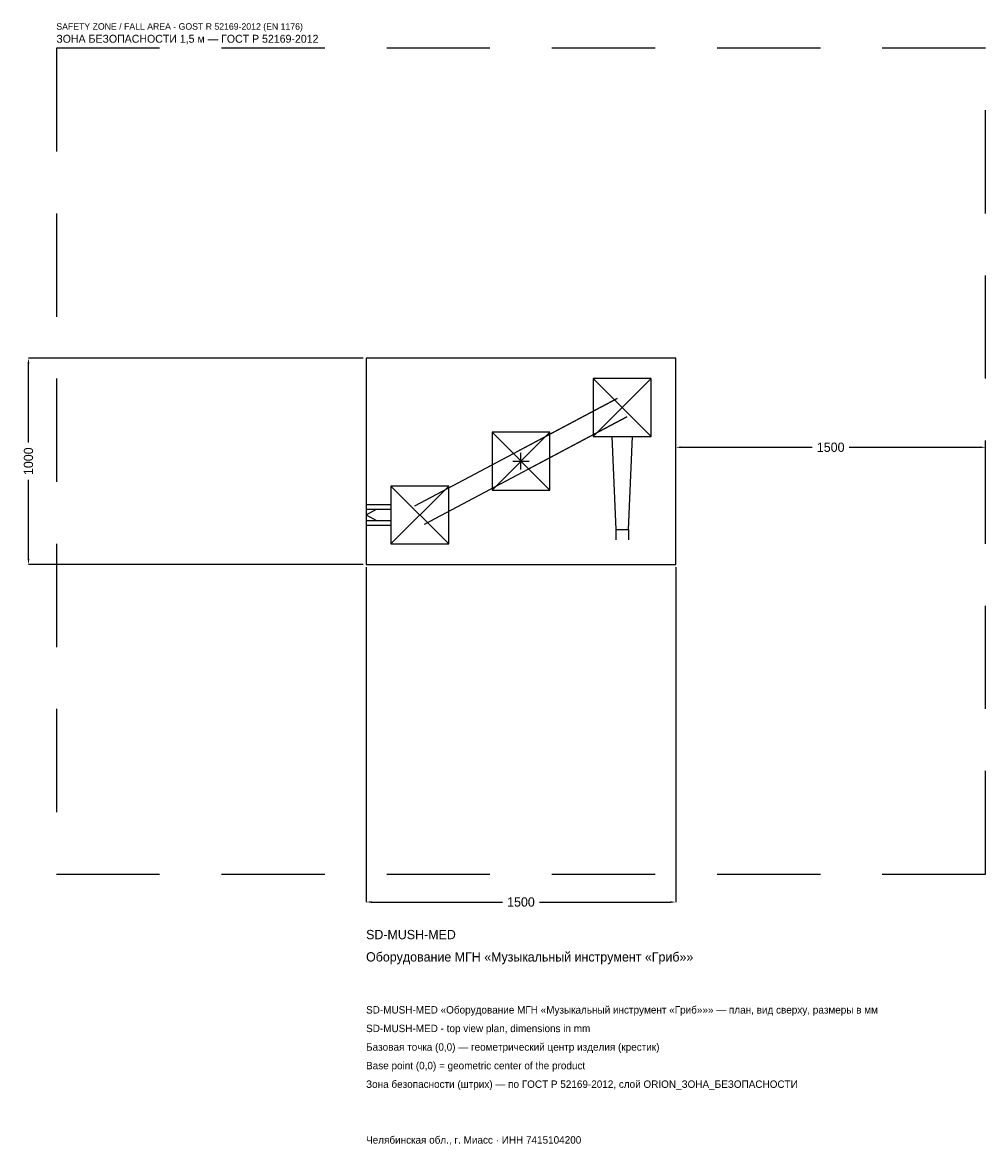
# Model space of a CAD drawing. Header units: metres. Extents: x -2414 to 2250, y -3314 to 2125.
import ezdxf

# ---------------------------------------------------------------- set-up
doc = ezdxf.new("R2010")
doc.units = ezdxf.units.M
doc.linetypes.add('DASHED', pattern=[800, 500, -300])
for name, color, linetype in [('ORION_ДАННЫЕ', 3, 'Continuous'), ('ORION_ЗОНА_БЕЗОПАСНОСТИ', 1, 'Continuous'), ('ORION_КОНТУР', 7, 'Continuous'), ('ORION_РАЗМЕРЫ', 8, 'Continuous')]:
    doc.layers.add(name, color=color, linetype=linetype)
doc.dimstyles.new('ORION', dxfattribs={"dimtxt": 45, "dimasz": 27, "dimexe": 1.25, "dimexo": 13.5, "dimtad": 1, "dimdec": 0, "dimcen": 2.5, "dimazin": 3, "dimtfac": 1, "dimtmove": 0, "dimatfit": 3, "dimarcsym": 0})

# ---------------------------------------------------------------- blocks, each defined once
blk = doc.blocks.new('_CLOSEDFILLED')
at = {"color": 0, "linetype": 'BYBLOCK'}
blk.add_solid([(-1, 0.16), (0, 0), (-1, -0.16)], dxfattribs=at)
blk = doc.blocks.new('*D1')
for p, q in [((-750, -513.5), (-750, -2135)), ((750, -513.5), (750, -2135)), ((-723, -2135), (-90, -2135)), ((90, -2135), (723, -2135))]:
    blk.add_line(p, q)
at = {"layer": 'Defpoints'}
for p in [(-750, -500), (750, -500), (-750, -2135)]:
    blk.add_point(p, dxfattribs=at)
at = {"layer": 'ORION_РАЗМЕРЫ', "xscale": 27, "yscale": 27, "rotation": 180}
blk.add_blockref('_CLOSEDFILLED', (-750, -2135), dxfattribs=at)
at = {"layer": 'ORION_РАЗМЕРЫ', "xscale": 27, "yscale": 27}
blk.add_blockref('_CLOSEDFILLED', (750, -2135), dxfattribs=at)
at = {"layer": 'ORION_РАЗМЕРЫ', "insert": (0, -2135), "char_height": 45, "attachment_point": 5}
blk.add_mtext('1500', dxfattribs=at)
blk = doc.blocks.new('*D2')
for p, q in [((-763.5, 500), (-2385, 500)), ((-2385, 90), (-2385, 473)), ((-2385, -473), (-2385, -90)), ((-763.5, -500), (-2385, -500))]:
    blk.add_line(p, q)
at = {"layer": 'Defpoints'}
for p in [(-750, 500), (-2385, -500), (-750, -500)]:
    blk.add_point(p, dxfattribs=at)
at = {"layer": 'ORION_РАЗМЕРЫ', "xscale": 27, "yscale": 27}
for p, rotation in [((-2385, 500), 90), ((-2385, -500), 270)]:
    blk.add_blockref('_CLOSEDFILLED', p, dxfattribs=dict(at, rotation=rotation))
at = {"layer": 'ORION_РАЗМЕРЫ', "insert": (-2385, 0), "char_height": 45, "attachment_point": 5, "rotation": 90}
blk.add_mtext('1000', dxfattribs=at)
blk = doc.blocks.new('*D3')
for p, q in [((750, 13.5), (750, 67.5)), ((777, 67.5), (1410, 67.5)), ((1590, 67.5), (2223, 67.5)), ((2250, 13.5), (2250, 67.5))]:
    blk.add_line(p, q)
at = {"layer": 'Defpoints'}
for p in [(750, 67.5), (750, 0), (2250, 0)]:
    blk.add_point(p, dxfattribs=at)
at = {"layer": 'ORION_РАЗМЕРЫ', "xscale": 27, "yscale": 27, "rotation": 180}
blk.add_blockref('_CLOSEDFILLED', (750, 67.5), dxfattribs=at)
at = {"layer": 'ORION_РАЗМЕРЫ', "xscale": 27, "yscale": 27}
blk.add_blockref('_CLOSEDFILLED', (2250, 67.5), dxfattribs=at)
at = {"layer": 'ORION_РАЗМЕРЫ', "insert": (1500, 67.5), "char_height": 45, "attachment_point": 5}
blk.add_mtext('1500', dxfattribs=at)
blk = doc.blocks.new('ОРИОН SD-MUSH-MED Оборудование МГН Музыкальный инструмент Гриб')
at = {"layer": 'ORION_ЗОНА_БЕЗОПАСНОСТИ', "linetype": 'DASHED'}
blk.add_lwpolyline([(-2250, -2000), (2250, -2000), (2250, 2000), (-2250, 2000)], close=True, dxfattribs=at)
at = {"layer": 'ORION_КОНТУР'}
for p, q in [((350, 120), (630, 400)), ((350, 400), (630, 120)), ((-513.6, -215.5), (466.4, 304.5)), ((466.4, 304.5), (-23.6, 44.5)), ((-466.4, -304.5), (513.6, 215.5)), ((513.6, 215.5), (23.6, -44.5)), ((-140, -140), (140, 140)), ((-140, 140), (140, -140)), ((-630, -400), (-350, -120)), ((-630, -120), (-350, -400)), ((-750, -209.6), (-630, -209.6)), ((-750, -232.3), (-630, -232.3)), ((-750, -260), (-699.6, -232.3)), ((-750, -260), (-699.6, -287.7)), ((-750, -287.7), (-630, -287.7)), ((-750, -310.4), (-630, -310.4)), ((459.8, -330), (459.8, -380.4)), ((520.2, -330), (520.2, -380.4))]:
    blk.add_line(p, q, dxfattribs=at)
for points in [[(-750, -500), (750, -500), (750, 500), (-750, 500)], [(350, 120), (630, 120), (630, 400), (350, 400)], [(-140, -140), (140, -140), (140, 140), (-140, 140)], [(-630, -400), (-350, -400), (-350, -120), (-630, -120)]]:
    blk.add_lwpolyline(points, close=True, dxfattribs=at)
blk.add_lwpolyline([(439.6, 120), (459.8, -330), (520.2, -330), (540.4, 120)], dxfattribs=at)
at = {"layer": 'ORION_РАЗМЕРЫ'}
for p, q in [((-40, 0), (40, 0)), ((0, -40), (0, 40))]:
    blk.add_line(p, q, dxfattribs=at)
at = {"layer": 'ORION_ДАННЫЕ'}
for tag, p in [('АРТИКУЛ', (-750, -2315)), ('НАИМЕНОВАНИЕ', (-750, -2423))]:
    blk.add_attdef(tag, p, '', height=45, dxfattribs=at)
at = {"layer": 'ORION_ДАННЫЕ', "flags": 1}
for tag, p in [('ПРОИЗВОДИТЕЛЬ', (-750, -2531)), ('ТЕЛЕФОН', (-750, -2639)), ('САЙТ', (-750, -2855)), ('АДРЕС', (-750, -2963)), ('РЕКВИЗИТЫ', (-750, -3071)), ('ГАБАРИТЫ', (-750, -3179)), ('ЗОНА_БЕЗОПАСНОСТИ', (-750, -3287))]:
    blk.add_attdef(tag, p, '', height=45, dxfattribs=at)
at = {"layer": 'ORION_ЗОНА_БЕЗОПАСНОСТИ', "color": 1}
for s, height, p in [('SAFETY ZONE / FALL AREA - GOST R 52169-2012 (EN 1176)', 31.5, (-2250, 2090)), ('ЗОНА БЕЗОПАСНОСТИ 1,5 м — ГОСТ Р 52169-2012', 38.25, (-2250, 2027))]:
    blk.add_text(s, height=height, dxfattribs=at).set_placement(p)
at = {"layer": 'ORION_РАЗМЕРЫ'}
dim = blk.add_linear_dim(base=(-2385, -500), p1=(-750, -500), p2=(-750, 500), angle=90, dimstyle='ORION', dxfattribs=at)
dim.commit()
dim.dimension.update_dxf_attribs({"geometry": '*D2', "text_midpoint": (-2385, 0)})
for base, p1, p2, picture, middle in [((750, 67.5), (750, 0), (2250, 0), '*D3', (1500, 67.5)), ((-750, -2135), (-750, -500), (750, -500), '*D1', (0, -2135))]:
    dim = blk.add_linear_dim(base=base, p1=p1, p2=p2, dimstyle='ORION', dxfattribs=at)
    dim.commit()
    dim.dimension.update_dxf_attribs({"geometry": picture, "text_midpoint": middle})

msp = doc.modelspace()

# ---------------------------------------------------------------- block references
msp.add_blockref('ОРИОН SD-MUSH-MED Оборудование МГН Музыкальный инструмент Гриб', (0, 0)).add_auto_attribs({'АРТИКУЛ': 'SD-MUSH-MED', 'НАИМЕНОВАНИЕ': 'Оборудование МГН «Музыкальный инструмент «Гриб»»'})

# ---------------------------------------------------------------- texts
at = {"layer": 'ORION_ДАННЫЕ', "color": 3}
for s, p in [('SD-MUSH-MED «Оборудование МГН «Музыкальный инструмент «Гриб»»» — план, вид сверху, размеры в мм', (-750, -2675)), ('SD-MUSH-MED - top view plan, dimensions in mm', (-750, -2765)), ('Челябинская обл., г. Миасс · ИНН 7415104200', (-750, -3305))]:
    msp.add_text(s, height=36, dxfattribs=at).set_placement(p)
at = {"layer": 'ORION_ДАННЫЕ', "color": 7}
for s, p in [('Базовая точка (0,0) — геометрический центр изделия (крестик)', (-750, -2855)), ('Base point (0,0) = geometric center of the product', (-750, -2945))]:
    msp.add_text(s, height=36, dxfattribs=at).set_placement(p)
at = {"layer": 'ORION_ДАННЫЕ', "color": 1}
msp.add_text('Зона безопасности (штрих) — по ГОСТ Р 52169-2012, слой ORION_ЗОНА_БЕЗОПАСНОСТИ', height=36, dxfattribs=at).set_placement((-750, -3035))

doc.saveas('drawing.dxf')
